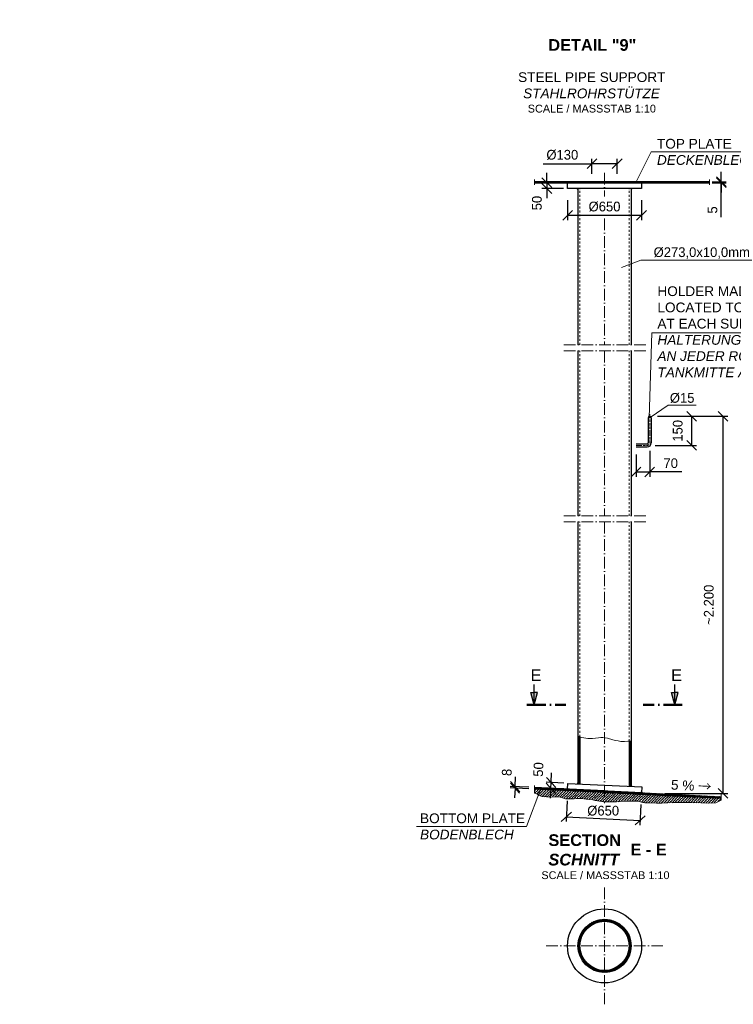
# Model space of a CAD drawing. Header units: millimetres. Extents: x -57642 to 5082813, y -177084 to 58112.
# Tile 15 of 256: x 86155 to 89820, y -177084 to -172027. Entities that reach past the tile are written whole.
import ezdxf

# ---------------------------------------------------------------- set-up
doc = ezdxf.new("R2010")
doc.units = ezdxf.units.MM
doc.linetypes.add('ACAD_ISO10W100', pattern=[18, 12, -3, 0, -3])
doc.linetypes.add('JIS_02_1.0', pattern=[2, 1, -1])
doc.layers.add('Bemaßung', color=7, linetype='Continuous', lineweight=9)
doc.layers.add('Beschriftung', color=7, linetype='Continuous', lineweight=9)
doc.styles.add('LBB3.5M1000', font='isocp.shx', dxfattribs={"height": 3.5})
doc.dimstyles.new('DIN', dxfattribs={"dimtxt": 2.5, "dimasz": 2.5, "dimexe": 1.25, "dimexo": 0.625, "dimtad": 1, "dimtih": 1, "dimdec": 4, "dimdsep": 46, "dimlunit": 6, "dimtxsty": 'Standard', "dimcen": 2.5, "dimadec": 0, "dimazin": 0, "dimtfac": 1, "dimtdec": 4, "dimtmove": 0, "dimatfit": 3, "dimfxl": 0, "dimtvp": 1, "dimtolj": 1, "dimtzin": 0, "dimarcsym": 0})

# ---------------------------------------------------------------- blocks, each defined once
blk = doc.blocks.new('_Oblique')
at = {"color": 0, "linetype": 'ByBlock', "lineweight": -2}
blk.add_line((-0.5, -0.5), (0.5, 0.5), dxfattribs=at)
blk = doc.blocks.new('*D298')
at = {"layer": 'Bemaßung', "color": 0, "lineweight": -2, "transparency": 16777216}
for p, q in [((88968.9, -172954.4), (88968.9, -173057.8)), ((89348.9, -172954.4), (89348.9, -173057.8)), ((89348.9, -173032.8), (88968.9, -173032.8))]:
    blk.add_line(p, q, dxfattribs=at)
at = {"layer": 'DEFPOINTS', "color": 0, "transparency": 16777216}
for p in [(88968.9, -172894.4), (89348.9, -172894.4), (88968.9, -173032.8)]:
    blk.add_point(p, dxfattribs=at)
at = {"layer": 'Bemaßung', "color": 0, "lineweight": -2, "transparency": 16777216, "xscale": 50, "yscale": 50, "zscale": 50, "rotation": 180}
blk.add_blockref('_Oblique', (88968.9, -173032.8), dxfattribs=at)
at = {"layer": 'Bemaßung', "color": 0, "lineweight": -2, "transparency": 16777216, "xscale": 50, "yscale": 50, "zscale": 50}
blk.add_blockref('_Oblique', (89348.9, -173032.8), dxfattribs=at)
at = {"layer": 'Bemaßung', "color": 0, "transparency": 16777216, "insert": (89158.9, -172987.8), "char_height": 50, "attachment_point": 5}
blk.add_mtext('\\A1;%%C650', dxfattribs=at)
blk = doc.blocks.new('*D299')
at = {"layer": 'Bemaßung', "color": 0, "lineweight": -2, "transparency": 16777216}
for p, q in [((88862.6, -172864.4), (88862.6, -172814.4)), ((88948.9, -172864.4), (88837.6, -172864.4)), ((88862.6, -172864.4), (88862.6, -172894.4)), ((88948.9, -172894.4), (88837.6, -172894.4)), ((88862.6, -172894.4), (88862.6, -172944.4))]:
    blk.add_line(p, q, dxfattribs=at)
at = {"layer": 'DEFPOINTS', "color": 0, "transparency": 16777216}
for p in [(88968.9, -172864.4), (88862.6, -172894.4), (88968.9, -172894.4)]:
    blk.add_point(p, dxfattribs=at)
at = {"layer": 'Bemaßung', "color": 0, "lineweight": -2, "transparency": 16777216, "xscale": 50, "yscale": 50, "zscale": 50}
for p, rotation in [((88862.6, -172864.4), 270), ((88862.6, -172894.4), 90)]:
    blk.add_blockref('_Oblique', p, dxfattribs=dict(at, rotation=rotation))
at = {"layer": 'Bemaßung', "color": 0, "transparency": 16777216, "insert": (88811.6, -172969.1), "char_height": 50, "attachment_point": 5, "rotation": 90}
blk.add_mtext('\\A1;50', dxfattribs=at)
blk = doc.blocks.new('*D300')
at = {"layer": 'Bemaßung', "color": 0, "lineweight": -2, "transparency": 16777216}
for p, q in [((89758.5, -172859.4), (89758.5, -172809.4)), ((89711.4, -172859.4), (89783.5, -172859.4)), ((89711.4, -172864.4), (89783.5, -172864.4)), ((89758.5, -172864.4), (89758.5, -172859.4)), ((89758.5, -172864.4), (89758.5, -172859.4)), ((89758.5, -172864.4), (89758.5, -172914.4)), ((89758.5, -173041.2), (89758.5, -172864.4))]:
    blk.add_line(p, q, dxfattribs=at)
at = {"layer": 'DEFPOINTS', "color": 0, "transparency": 16777216}
for p in [(89671.4, -172859.4), (89671.4, -172864.4), (89758.5, -172859.4)]:
    blk.add_point(p, dxfattribs=at)
at = {"layer": 'Bemaßung', "color": 0, "lineweight": -2, "transparency": 16777216, "xscale": 50, "yscale": 50, "zscale": 50}
for p, rotation in [((89758.5, -172859.4), 270), ((89758.5, -172864.4), 90)]:
    blk.add_blockref('_Oblique', p, dxfattribs=dict(at, rotation=rotation))
at = {"layer": 'Bemaßung', "color": 0, "transparency": 16777216, "insert": (89713.5, -173004.6), "char_height": 50, "attachment_point": 5, "rotation": 90}
blk.add_mtext('\\A1;5', dxfattribs=at)
blk = doc.blocks.new('*D301')
at = {"layer": 'Bemaßung', "color": 0, "lineweight": -2, "transparency": 16777216}
for p, q in [((88842.9, -172767), (89093.9, -172767)), ((89093.9, -172819.4), (89093.9, -172742)), ((89223.9, -172767), (89093.9, -172767)), ((89223.9, -172819.4), (89223.9, -172742))]:
    blk.add_line(p, q, dxfattribs=at)
at = {"layer": 'DEFPOINTS', "color": 0, "transparency": 16777216}
for p in [(89093.9, -172767), (89093.9, -172859.4), (89223.9, -172859.4)]:
    blk.add_point(p, dxfattribs=at)
at = {"layer": 'Bemaßung', "color": 0, "lineweight": -2, "transparency": 16777216, "xscale": 50, "yscale": 50, "zscale": 50, "rotation": 180}
blk.add_blockref('_Oblique', (89093.9, -172767), dxfattribs=at)
at = {"layer": 'Bemaßung', "color": 0, "lineweight": -2, "transparency": 16777216, "xscale": 50, "yscale": 50, "zscale": 50}
blk.add_blockref('_Oblique', (89223.9, -172767), dxfattribs=at)
at = {"layer": 'Bemaßung', "color": 0, "transparency": 16777216, "insert": (88942.1, -172722), "char_height": 50, "attachment_point": 5}
blk.add_mtext('\\A1;%%c130', dxfattribs=at)
blk = doc.blocks.new('*D302')
at = {"layer": 'Bemaßung', "color": 0, "lineweight": -2, "transparency": 16777216}
for p, q in [((89450.9, -174063.7), (89792.5, -174063.7)), ((89767.5, -176000.5), (89767.5, -174063.7)), ((89468.6, -176000.5), (89792.5, -176000.5))]:
    blk.add_line(p, q, dxfattribs=at)
at = {"layer": 'DEFPOINTS', "color": 0, "transparency": 16777216}
for p in [(89390.9, -174063.7), (89767.5, -174063.7), (89408.6, -176000.5)]:
    blk.add_point(p, dxfattribs=at)
at = {"layer": 'Bemaßung', "color": 0, "lineweight": -2, "transparency": 16777216, "xscale": 50, "yscale": 50, "zscale": 50}
for p, rotation in [((89767.5, -174063.7), 90), ((89767.5, -176000.5), 270)]:
    blk.add_blockref('_Oblique', p, dxfattribs=dict(at, rotation=rotation))
at = {"layer": 'Bemaßung', "color": 0, "transparency": 16777216, "insert": (89694.6, -175032.1), "char_height": 50, "attachment_point": 5, "rotation": 90}
blk.add_mtext('\\A1;~2.200', dxfattribs=at)
blk = doc.blocks.new('*D303')
at = {"layer": 'Bemaßung', "color": 0, "lineweight": -2, "transparency": 16777216}
for p, q in [((89390.9, -174241.2), (89390.9, -174375.2)), ((89320.9, -174261.2), (89320.9, -174375.2)), ((89320.9, -174350.2), (89390.9, -174350.2)), ((89556.3, -174350.2), (89390.9, -174350.2))]:
    blk.add_line(p, q, dxfattribs=at)
at = {"layer": 'DEFPOINTS', "color": 0, "transparency": 16777216}
for p in [(89320.9, -174221.2), (89390.9, -174201.2), (89390.9, -174350.2)]:
    blk.add_point(p, dxfattribs=at)
at = {"layer": 'Bemaßung', "color": 0, "lineweight": -2, "transparency": 16777216, "xscale": 50, "yscale": 50, "zscale": 50, "rotation": 180}
blk.add_blockref('_Oblique', (89320.9, -174350.2), dxfattribs=at)
at = {"layer": 'Bemaßung', "color": 0, "lineweight": -2, "transparency": 16777216, "xscale": 50, "yscale": 50, "zscale": 50}
blk.add_blockref('_Oblique', (89390.9, -174350.2), dxfattribs=at)
at = {"layer": 'Bemaßung', "color": 0, "transparency": 16777216, "insert": (89498.8, -174305.2), "char_height": 50, "attachment_point": 5}
blk.add_mtext('\\A1;70', dxfattribs=at)
blk = doc.blocks.new('*D304')
at = {"layer": 'Bemaßung', "color": 0, "lineweight": -2, "transparency": 16777216}
for p, q in [((89430.9, -174063.7), (89631.9, -174063.7)), ((89606.9, -174213.7), (89606.9, -174063.7)), ((89418.4, -174213.7), (89631.9, -174213.7))]:
    blk.add_line(p, q, dxfattribs=at)
at = {"layer": 'DEFPOINTS', "color": 0, "transparency": 16777216}
for p in [(89390.9, -174063.7), (89606.9, -174063.7), (89378.4, -174213.7)]:
    blk.add_point(p, dxfattribs=at)
at = {"layer": 'Bemaßung', "color": 0, "lineweight": -2, "transparency": 16777216, "xscale": 50, "yscale": 50, "zscale": 50}
for p, rotation in [((89606.9, -174063.7), 90), ((89606.9, -174213.7), 270)]:
    blk.add_blockref('_Oblique', p, dxfattribs=dict(at, rotation=rotation))
at = {"layer": 'Bemaßung', "color": 0, "transparency": 16777216, "insert": (89535, -174138.7), "char_height": 50, "attachment_point": 5, "rotation": 90}
blk.add_mtext('\\A1;150', dxfattribs=at)
blk = doc.blocks.new('*D322')
at = {"layer": 'Bemaßung', "color": 0, "lineweight": -2, "transparency": 16777216}
for p, q in [((88966.2, -176039), (88961, -176145.6)), ((89345.8, -176057.5), (89340.6, -176164.1)), ((88962.2, -176120.6), (89341.8, -176139.1))]:
    blk.add_line(p, q, dxfattribs=at)
at = {"layer": 'DEFPOINTS', "color": 0, "transparency": 16777216}
for p in [(88969.2, -175979), (89348.7, -175997.6), (89341.8, -176139.1)]:
    blk.add_point(p, dxfattribs=at)
at = {"layer": 'Bemaßung', "color": 0, "lineweight": -2, "transparency": 16777216, "xscale": 50, "yscale": 50, "zscale": 50}
for p, rotation in [((88962.2, -176120.6), 177.2061979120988), ((89341.8, -176139.1), 357.2061979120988)]:
    blk.add_blockref('_Oblique', p, dxfattribs=dict(at, rotation=rotation))
at = {"layer": 'Bemaßung', "color": 0, "transparency": 16777216, "insert": (89152, -176090.3), "char_height": 50, "attachment_point": 5}
blk.add_mtext('\\A1;%%C650', dxfattribs=at)
blk = doc.blocks.new('*D323')
at = {"layer": 'Bemaßung', "color": 0, "lineweight": -2, "transparency": 16777216}
for p, q in [((88699.6, -175965.9), (88702.1, -175916)), ((88770.4, -175977.3), (88674.3, -175972.7)), ((88770.8, -175969.4), (88674.7, -175964.7)), ((88699.2, -175973.9), (88696.8, -176023.8)), ((88699.6, -175965.9), (88699.2, -175973.9))]:
    blk.add_line(p, q, dxfattribs=at)
at = {"layer": 'DEFPOINTS', "color": 0, "transparency": 16777216}
for p in [(88699.2, -175973.9), (88830.3, -175980.3), (88830.7, -175972.3)]:
    blk.add_point(p, dxfattribs=at)
at = {"layer": 'Bemaßung', "color": 0, "lineweight": -2, "transparency": 16777216, "xscale": 50, "yscale": 50, "zscale": 50}
for p, rotation in [((88699.2, -175973.9), 87.20614158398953), ((88699.6, -175965.9), 267.2061415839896)]:
    blk.add_blockref('_Oblique', p, dxfattribs=dict(at, rotation=rotation))
at = {"layer": 'Bemaßung', "color": 0, "transparency": 16777216, "insert": (88657.1, -175892.8), "char_height": 50, "attachment_point": 5, "rotation": 87.2061}
blk.add_mtext('\\A1;8', dxfattribs=at)
blk = doc.blocks.new('*D510')
at = {"layer": 'Bemaßung', "color": 0, "lineweight": -2, "transparency": 16777216}
for p, q in [((88884.2, -175944.9), (88886.6, -175894.9)), ((88950.6, -175948.1), (88859.2, -175943.6)), ((88882.7, -175974.8), (88884.2, -175944.9)), ((88949.2, -175978.1), (88857.7, -175973.6)), ((88882.7, -175974.8), (88880.3, -176024.8))]:
    blk.add_line(p, q, dxfattribs=at)
at = {"layer": 'DEFPOINTS', "color": 0, "transparency": 16777216}
for p in [(88884.2, -175944.9), (88970.6, -175949.1), (88969.2, -175979)]:
    blk.add_point(p, dxfattribs=at)
at = {"layer": 'Bemaßung', "color": 0, "lineweight": -2, "transparency": 16777216, "xscale": 50, "yscale": 50, "zscale": 50}
for p, rotation in [((88882.7, -175974.8), 87.20619791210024), ((88884.2, -175944.9), 267.2061979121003)]:
    blk.add_blockref('_Oblique', p, dxfattribs=dict(at, rotation=rotation))
at = {"layer": 'Bemaßung', "color": 0, "transparency": 16777216, "insert": (88819.2, -175877.8), "char_height": 50, "attachment_point": 5, "rotation": 87.2062}
blk.add_mtext('\\A1;50', dxfattribs=at)

msp = doc.modelspace()

# ---------------------------------------------------------------- hatches: boundary and pattern name
at = {"lineweight": 9}
h = msp.add_hatch(dxfattribs=at)
h.set_pattern_fill('ANSI31', color=0, angle=90)
h.paths.add_polyline_path([(89093.92833, -172859.43551), (88799.66508, -172859.43551), (88799.66508, -172864.43551), (89093.92833, -172864.43551)])
h.paths.add_polyline_path([(89698.31506, -172859.43551), (89223.92835, -172859.43544), (89223.92832, -172864.43544), (89698.31506, -172864.43551)])
h = msp.add_hatch(color=256)
h.dxf.hatch_style = 1
h.paths.add_polyline_path([(88963.92833, -172864.43551), (88968.92833, -172864.43551), (88968.92833, -172869.43551)])
h = msp.add_hatch(color=256)
h.dxf.hatch_style = 1
h.paths.add_polyline_path([(89353.92833, -172864.43551), (89348.92833, -172864.43551), (89348.92833, -172869.43551)])
h = msp.add_hatch(color=256)
h.dxf.hatch_style = 1
h.paths.add_polyline_path([(89017.42833, -172894.43551), (89022.42833, -172894.43551), (89022.42833, -172899.43551)])
h = msp.add_hatch(color=256)
h.dxf.hatch_style = 1
h.paths.add_polyline_path([(89300.42833, -172894.43551), (89295.42833, -172894.43551), (89295.42833, -172899.43551)])
for points in [[(88798.0901, -175546.66316), (88798.0901, -175482.6391), (88780.93491, -175482.6391)], [(88798.0901, -175546.66316), (88815.2453, -175482.6391), (88798.0901, -175482.6391)], [(89519.76656, -175546.66316), (89502.61137, -175482.6391), (89519.76656, -175482.6391)], [(89519.76656, -175546.66316), (89519.76656, -175482.6391), (89536.92176, -175482.6391)]]:
    msp.add_hatch(color=256).paths.add_polyline_path(points)
h = msp.add_hatch(dxfattribs=at)
h.set_pattern_fill('ANSI31', color=0, angle=90)
h.set_pattern_definition([(135, (89158.9283, -175836.661), (-2.245064, -2.245064), [])])
h.paths.add_polyline_path([(89032.42833, -175710.36163), (89027.37752, -175708.3859), (89022.42833, -175708.3859), (89022.42833, -175951.61353), (89032.42833, -175952.10153)])
h.paths.add_polyline_path([(89295.42833, -175732.32659), (89285.42833, -175732.68351), (89285.42833, -175964.44786), (89295.42833, -175964.93585), (89295.42833, -175959.93585)])
h = msp.add_hatch(color=256)
h.dxf.hatch_style = 1
h.paths.add_polyline_path([(89017.66098, -175951.38088), (89022.42833, -175951.61353), (89022.42833, -175946.61353)])
h = msp.add_hatch(color=256)
h.dxf.hatch_style = 1
h.paths.add_polyline_path([(89300.41645, -175965.17927), (89295.42833, -175964.93585), (89295.42833, -175959.93585)])
at = {"lineweight": 5}
h = msp.add_hatch(dxfattribs=at)
h.set_pattern_fill('ANSI31', color=0)
h.paths.add_polyline_path([(88909.22548, -175976.12496), (88799.66508, -175970.77773), (88799.66508, -175978.77437), (89158.92833, -175996.30667), (89158.92833, -175988.31039)])
h.paths.add_polyline_path([(89757.25194, -176025.50529), (89757.25194, -176017.50842), (89158.92833, -175988.31039), (89158.92833, -175996.30667)])
h = msp.add_hatch(dxfattribs=at)
h.set_pattern_fill('ANSI36', color=0, scale=3)
h.paths.add_polyline_path([(89158.92833, -175996.30667), (89158.14974, -175996.26867), (88799.66508, -175978.77437), (88799.66508, -175998.77437), (88814.28736, -176005.06221), (88822.14853, -176011.61112), (88828.04499, -176012.9208), (88832.63113, -176014.88583), (88839.18275, -176016.85035), (88860.14717, -176018.81538), (88887.66243, -176019.47022), (88907.31652, -176018.81538), (88925.66107, -176018.81538), (88936.79805, -176022.08958), (88947.93503, -176026.01913), (88957.76247, -176027.98365), (88963.00376, -176027.98365), (88973.48558, -176028.639), (88989.86464, -176028.639), (89001.00162, -176027.98365), (89012.79376, -176026.67397), (89023.93153, -176026.67397), (89039.65464, -176027.32881), (89064.55003, -176030.60352), (89084.20413, -176032.56804), (89097.96254, -176034.53307), (89111.065, -176036.4976), (89123.51231, -176039.11746), (89143.1664, -176041.73683), (89153.649, -176043.70186), (89158.92833, -176043.70186)])
h.paths.add_polyline_path([(89158.92833, -175996.30667), (89158.92833, -176043.70186), (89171.3376, -176043.70186), (89183.78569, -176043.70186), (89198.19848, -176043.70186), (89220.47322, -176043.70186), (89240.78248, -176043.04701), (89257.16075, -176040.42715), (89274.84936, -176039.7723), (89290.57326, -176039.7723), (89304.98605, -176039.7723), (89322.67465, -176040.42715), (89337.74261, -176042.39167), (89348.22521, -176045.01154), (89356.08716, -176047.63141), (89366.56897, -176048.94109), (89380.3266, -176048.94109), (89426.57924, -176050.46285), (89452.43251, -176050.76537), (89483.57578, -176049.77664), (89513.81415, -176048.08939), (89536.21232, -176047.55301), (89567.02645, -176047.10715), (89602.5172, -176048.26363), (89653.99545, -176049.68876), (89691.23781, -176051.09054), (89731.37537, -176048.57621), (89757.25194, -176035.25951), (89757.25194, -176025.50529)])
h = msp.add_hatch(color=256)
h.dxf.hatch_style = 1
h.paths.add_polyline_path([(88964.1601, -175978.80575), (88969.15416, -175979.04946), (88969.39787, -175974.05541)])
h = msp.add_hatch(color=256)
h.dxf.hatch_style = 1
h.paths.add_polyline_path([(89353.69655, -175997.81503), (89348.70249, -175997.57132), (89348.9462, -175992.57726)])
at = {"lineweight": 9}
h = msp.add_hatch(dxfattribs=at)
h.set_pattern_fill('ANSI31', color=0)
h.set_pattern_definition([(45, (89158.9283, -176783.8237), (-2.245064, 2.245064), [])])
h.paths.add_polyline_path([(89158.92833, -176657.3237), (89158.92833, -176647.3237, 0.4142135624), (89022.42833, -176783.8237), (89032.42833, -176783.8237, -0.4142135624)])
h.paths.add_polyline_path([(89158.92833, -176647.3237), (89158.92833, -176657.3237, -0.4142135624), (89285.42833, -176783.8237), (89295.42833, -176783.8237, 0.4142135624)])
h.paths.add_polyline_path([(89295.42833, -176783.8237), (89285.42833, -176783.8237, -0.4142135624), (89158.92833, -176910.3237), (89158.92833, -176920.3237, 0.4142135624)])
h.paths.add_polyline_path([(89032.42833, -176783.8237), (89022.42833, -176783.8237, 0.4142135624), (89158.92833, -176920.3237), (89158.92833, -176910.3237, -0.4142135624)])

# ---------------------------------------------------------------- linework, layer by layer
at = {"linetype": 'ACAD_ISO10W100', "lineweight": 18, "ltscale": 5}
for p, q in [((89158.92833, -172814.43551), (89158.92833, -172935.32316)), ((88799.66508, -172847.93719), (88799.66508, -172875.93382)), ((89698.31506, -172847.93719), (89698.31506, -172875.93382)), ((89158.92833, -173048.57054), (89158.92833, -173697.15315)), ((89370.87833, -173697.15315), (88946.97833, -173697.15315)), ((89370.87833, -173727.15315), (88946.97833, -173727.15315)), ((89158.92833, -173727.15315), (89158.92833, -174575.45149)), ((89370.87833, -174575.45149), (88946.97833, -174575.45149)), ((89370.87833, -174605.45149), (88946.97833, -174605.45149)), ((89158.92833, -174605.45149), (89158.92833, -176051.04107)), ((88799.66508, -175960.77773), (88799.66508, -175998.77437)), ((89757.25194, -176035.25951), (89757.25194, -176006.85133)), ((89158.92833, -176483.8237), (89158.92833, -177083.8237)), ((88858.92833, -176783.8237), (89458.92833, -176783.8237))]:
    msp.add_line(p, q, dxfattribs=at)
for p, q in [((89093.92833, -172859.43551), (89093.92833, -172864.43551)), ((89223.92835, -172859.43602), (89223.92832, -172864.43602)), ((89022.42833, -172894.43551), (89022.42833, -173697.15315)), ((89295.42833, -172894.43551), (89295.42833, -173697.15315)), ((89022.42833, -173727.15315), (89022.42833, -174575.45149)), ((89295.42833, -173727.15315), (89295.42833, -174575.45149)), ((89383.37833, -174071.22706), (89383.37833, -174201.22706)), ((89398.37833, -174071.22706), (89398.37833, -174201.22706)), ((89320.87833, -174206.22706), (89378.37833, -174206.22706)), ((89320.87833, -174221.22706), (89378.37833, -174221.22706)), ((89022.42833, -174605.45149), (89022.42833, -175951.61353)), ((89295.42833, -174605.45149), (89295.42833, -175964.93585)), ((88798.0901, -175546.66316), (88798.0901, -175441.67391)), ((89519.76656, -175546.66316), (89519.76656, -175441.67391)), ((88798.0901, -175546.66316), (88780.93491, -175482.6391)), ((88780.93491, -175482.6391), (88798.0901, -175482.6391)), ((88798.0901, -175546.66316), (88815.2453, -175482.6391)), ((88815.2453, -175482.6391), (88798.0901, -175482.6391)), ((89519.76656, -175546.66316), (89502.61137, -175482.6391)), ((89502.61137, -175482.6391), (89519.76656, -175482.6391)), ((89519.76656, -175546.66316), (89536.92176, -175482.6391)), ((89536.92176, -175482.6391), (89519.76656, -175482.6391)), ((89032.42833, -175709.73392), (89032.42833, -175952.10153)), ((89285.42833, -175732.58906), (89285.42833, -175964.44786)), ((89158.92833, -175988.31039), (88799.66508, -175970.77773)), ((89158.92833, -175996.30667), (88799.66508, -175978.77437)), ((89158.14974, -175996.26867), (89757.25194, -176025.50529)), ((89158.92833, -175988.31039), (89757.25194, -176017.50842))]:
    msp.add_line(p, q)
at = {"linetype": 'JIS_02_1.0', "lineweight": 18, "ltscale": 10}
for p, q in [((89032.42833, -173697.15315), (89032.42833, -172894.43551)), ((89285.42833, -173697.15315), (89285.42833, -172894.43551)), ((89032.42833, -174575.45149), (89032.42833, -173727.15315)), ((89285.42833, -174575.45149), (89285.42833, -173727.15315)), ((89032.42833, -175709.73392), (89032.42833, -174605.45149)), ((89285.42833, -175732.58906), (89285.42833, -174605.45149))]:
    msp.add_line(p, q, dxfattribs=at)
for points in [[(88799.66508, -172864.43551), (89698.31506, -172864.43551), (89698.31506, -172859.43551), (88799.66508, -172859.43551)], [(88963.92833, -172864.43551), (88968.92833, -172864.43551), (88968.92833, -172869.43551)], [(88968.92833, -172864.43551), (89348.92833, -172864.43551), (89348.92833, -172894.43551), (88968.92833, -172894.43551)], [(89353.92833, -172864.43551), (89348.92833, -172864.43551), (89348.92833, -172869.43551)], [(89017.42833, -172894.43551), (89022.42833, -172894.43551), (89022.42833, -172899.43551)], [(89300.42833, -172894.43551), (89295.42833, -172894.43551), (89295.42833, -172899.43551)], [(88970.61641, -175949.08512), (89350.16475, -175967.60698), (89348.70249, -175997.57132), (88969.15416, -175979.04946)], [(89300.41645, -175965.17927), (89295.42833, -175964.93585), (89295.42833, -175959.93585)], [(88964.1601, -175978.80575), (88969.15416, -175979.04946), (88969.39787, -175974.05541)], [(89353.69655, -175997.81503), (89348.70249, -175997.57132), (89348.9462, -175992.57726)]]:
    msp.add_lwpolyline(points, close=True)
at = {"linetype": 'ACAD_ISO10W100', "lineweight": 18}
for points in [[(89390.87833, -174201.22706), (89390.87833, -174053.72706)], [(89320.87833, -174213.72706), (89378.37833, -174213.72706)]]:
    msp.add_lwpolyline(points, dxfattribs=at)
at = {"linetype": 'ACAD_ISO10W100', "lineweight": 50, "ltscale": 8}
for points in [[(88760.5901, -175546.66316), (88960.38786, -175546.66316)], [(89557.26656, -175546.66316), (89357.4688, -175546.66316)]]:
    msp.add_lwpolyline(points, dxfattribs=at)
at = {"lineweight": 5}
for points in [[(89022.42833, -175708.3859), (89027.37752, -175708.3859), (89041.478, -175713.90159), (89072.7453, -175718.1919), (89089.91134, -175718.80458), (89096.65494, -175718.1919), (89127.92224, -175715.12746), (89139.57043, -175714.51478), (89150.60535, -175713.90159), (89174.51578, -175716.35334), (89180.03363, -175718.1919), (89197.19967, -175723.70758), (89202.10425, -175724.93346), (89215.59146, -175728.61058), (89228.46619, -175731.06183), (89241.95418, -175733.51358), (89254.82891, -175734.73895), (89262.18578, -175734.73895), (89279.35182, -175732.90039), (89295.42833, -175732.32659)], [(88799.66508, -175998.77437), (88814.28736, -176005.06221), (88822.14853, -176011.61112), (88828.04499, -176012.9208), (88832.63113, -176014.88583), (88839.18275, -176016.85035), (88860.14717, -176018.81538), (88887.66243, -176019.47022), (88907.31652, -176018.81538), (88925.66107, -176018.81538), (88936.79805, -176022.08958), (88947.93503, -176026.01913), (88957.76247, -176027.98365), (88963.00376, -176027.98365), (88973.48558, -176028.639), (88989.86464, -176028.639), (89001.00162, -176027.98365), (89012.79376, -176026.67397), (89023.93153, -176026.67397), (89039.65464, -176027.32881), (89064.55003, -176030.60352), (89084.20413, -176032.56804), (89097.96254, -176034.53307), (89111.065, -176036.4976), (89123.51231, -176039.11746), (89143.1664, -176041.73683), (89153.649, -176043.70186), (89171.3376, -176043.70186), (89183.78569, -176043.70186), (89198.19848, -176043.70186), (89220.47322, -176043.70186), (89240.78248, -176043.04701), (89257.16075, -176040.42715), (89274.84936, -176039.7723), (89290.57326, -176039.7723), (89304.98605, -176039.7723), (89322.67465, -176040.42715), (89337.74261, -176042.39167), (89348.22521, -176045.01154), (89356.08716, -176047.63141), (89366.56897, -176048.94109), (89380.3266, -176048.94109), (89426.57924, -176050.46285), (89452.43251, -176050.76537), (89483.57578, -176049.77664), (89513.81415, -176048.08939), (89536.21232, -176047.55301), (89567.02645, -176047.10715), (89602.5172, -176048.26363), (89653.99545, -176049.68876), (89691.23781, -176051.09054), (89731.37537, -176048.57621), (89757.25194, -176035.25951), (89757.25194, -176035.25951)]]:
    msp.add_lwpolyline(points, dxfattribs=at)
msp.add_lwpolyline([(89022.42833, -175951.61353), (89022.42833, -175946.61353), (89017.66098, -175951.38088)])
for radius in [190, 136.5, 126.5]:
    msp.add_circle((89158.92833, -176783.8237), radius)
for centre, radius, start, end in [((89390.87833, -174071.22706), 7.5, 0, 180), ((89378.37833, -174201.22706), 5, 270, 0), ((89378.37833, -174201.22706), 20, 270, 0)]:
    msp.add_arc(centre, radius, start, end)
at = {"linetype": 'ACAD_ISO10W100', "lineweight": 18}
msp.add_arc((89378.37833, -174201.22706), 12.5, 270, 0, dxfattribs=at)
at = {"layer": 'Bemaßung'}
for p, q in [((89245.54458, -173300.79871), (89345.41732, -173262.49104)), ((89345.41732, -173262.49104), (89943.96447, -173262.49104)), ((89392.89288, -174070.652), (89484.97319, -174007.18618)), ((89484.97319, -174007.18618), (89628.9909, -174007.18618))]:
    msp.add_line(p, q, dxfattribs=at)
at = {"layer": 'Beschriftung'}
for p, q in [((89398.45129, -172706.75429), (89319.5598, -172862.67387)), ((89398.45129, -172706.75429), (89930.00606, -172706.75429)), ((89401.4417, -173634.97915), (89388.46721, -174071.52376)), ((89401.4417, -173634.97915), (90502.71071, -173634.97915)), ((88757.85229, -176170.85767), (88831.46591, -175975.97532)), ((88193.78536, -176170.85767), (88757.85229, -176170.85767))]:
    msp.add_line(p, q, dxfattribs=at)

# ---------------------------------------------------------------- texts
at = {"layer": 'Bemaßung', "char_height": 50, "attachment_point": 5}
for s, insert in [('\\A1;%%C273,0x10,0mm', (89658.29779, -173225.97205)), ('\\A1;%%C15', (89557.56958, -173970.66719))]:
    msp.add_mtext(s, dxfattribs=dict(at, insert=insert))
at = {"layer": 'Bemaßung', "insert": (89501.61673, -175930.9499), "char_height": 50, "attachment_point": 1, "rotation": 357.20608526, "style": 'LBB3.5M1000'}
msp.add_mtext_dynamic_manual_height_columns('{\\fArial|b0|i0|c0|p34;5 % \\fSimSun|b0|i0|c134|p2;→}', width=205.2754183, gutter_width=17.5, heights=[0], dxfattribs=at)
at = {"layer": 'Beschriftung', "attachment_point": 1, "style": 'LBB3.5M1000'}
for s, insert, char_height, width in [('\\pi224.71;{\\fArial|b0|i0|c0|p34;MANHOLE\\P\\pi45.669;\\fArial|b0|i1|c0|p34;MONTAGEÖFFNUNG\\P\\pi66.34;\\fArial|b0|i0|c0|p34;\\H0.8x;SCALE / MASSSTAB 1:10}', (78773.7762, -172028.33533), 50, 785.9141179), ('\\pi149.26;{\\fArial|b0|i0|c0|p34;MANHOLE WITH LADDER\\P\\pi19.468;\\fArial|b0|i1|c0|p34;MONTAGEÖFFNUNG MIT LEITER\\P\\pi242.63;\\fArial|b0|i0|c0|p34;\\H0.8x;SCALE / MASSSTAB 1:10}', (80835.22891, -172028.33533), 50, 1138.4918382), ('\\pi172.05;{\\fArial|b1|i0|c0|p34;DETAIL "9"}', (88698.16162, -172127.26287), 60, 785.9141179), ('\\pi16.763;{\\fArial|b0|i0|c0|p34;STEEL PIPE SUPPORT\\P\\pi42.65;\\fArial|b0|i1|c0|p34;STAHLROHRSTÜTZE\\P\\pi66.34;\\fArial|b0|i0|c0|p34;\\H0.8x;SCALE / MASSSTAB 1:10}', (88698.16162, -172297.4622), 50, 785.9141179), ('{\\fArial|b0|i0|c0|p34;TOP PLATE\\P\\fArial|b0|i1|c0|p34;DECKENBLECH}', (89428.25649, -172639.46519), 50, 471.1635726), ('{\\fArial|b0|i0|c0|p34;HOLDER MADE OF SS\\PLOCATED TO CENTER OF TANK\\PAT EACH SUPPORT.\\P\\fArial|b0|i1|c0|p34;HALTERUNG AUS CR-NI-STAHL\\PAN JEDER ROHRSTÜTZE ZUR\\PTANKMITTE ANGEORDNET.}', (89430.52128, -173396.59905), 50, 1507.4380414), ('{\\fArial|b0|i0|c0|p34;E}', (88779.33128, -175363.00116), 60, 57.2973629), ('{\\fArial|b0|i0|c0|p34;E}', (89501.00774, -175363.00116), 60, 57.2973629), ('{\\fArial|b0|i0|c0|p34;BOTTOM PLATE\\P\\fArial|b0|i1|c0|p34;BODENBLECH}', (88211.30319, -176103.56857), 50, 543.3098541), ('{\\fArial|b1|i0|c0|p34;SECTION\\P\\fArial|b1|i1|c0|p34;SCHNITT}', (88870.69204, -176210.76798), 60, 386.3743031), ('{\\fArial|b1|i0|c0|p34;E - E}', (89291.85179, -176259.45072), 60, 197.1403693), ('{\\fArial|b0|i0|c0|p34;SCALE / MASSSTAB 1:10}', (88834.41233, -176400.7123), 40, 682.6900027)]:
    msp.add_mtext(s, dxfattribs=dict(at, insert=insert, char_height=char_height, width=width))

# ---------------------------------------------------------------- dimensions: what is measured, and where the dimension line sits
at = {"layer": 'Bemaßung'}
dim = msp.add_linear_dim(base=(89093.92833, -172767.00987), p1=(89223.92835, -172859.43551), p2=(89093.92833, -172859.43551), text='%%c130', dimstyle='DIN', override={"dimscale": 20, "dimexo": 2, "dimgap": 1, "dimdec": 2, "dimblk1": 'Oblique', "dimblk2": 'Oblique', "dimsah": 1, "dimtdec": 2, "dimtmove": 1}, dxfattribs=at)
dim.commit()
dim.dimension.update_dxf_attribs({"geometry": '*D301', "text_midpoint": (88942.05145, -172767.00987), "dimtype": 160})
for base, p1, p2, angle, text, override, picture, middle, dimtype in [((88862.60814, -172894.43551), (88968.92833, -172864.43551), (88968.92833, -172894.43551), 90, '50', {"dimscale": 20, "dimexo": 1, "dimgap": 1, "dimdec": 2, "dimblk1": 'Oblique', "dimblk2": 'Oblique', "dimsah": 1, "dimtdec": 2, "dimtmove": 1}, '*D299', (88856.60444, -172969.051), 160), ((89767.50492, -174063.72706), (89408.63119, -176000.49582), (89390.87833, -174063.72706), 90, '~2.200', {"dimscale": 20, "dimexo": 3, "dimgap": 1, "dimdec": 2, "dimblk1": 'Oblique', "dimblk2": 'Oblique', "dimsah": 1, "dimtdec": 2, "dimtmove": 2}, '*D302', (89694.62377, -175032.11144), 160), ((88884.16216, -175944.86618), (88969.15416, -175979.04946), (88970.61641, -175949.08512), 87.20619791, '50', {"dimscale": 20, "dimexo": 1, "dimgap": 1, "dimdec": 2, "dimblk1": 'Oblique', "dimblk2": 'Oblique', "dimsah": 1, "dimtdec": 2, "dimtmove": 1}, '*D510', (88864.09803, -175880.04158), 160), ((88699.23131, -175973.87313), (88830.71989, -175972.29391), (88830.33061, -175980.27087), 267.20614158, '8', {"dimscale": 20, "dimexo": 3, "dimgap": 1, "dimdec": 2, "dimblk1": 'Oblique', "dimblk2": 'Oblique', "dimsah": 1, "dimtdec": 2, "dimtmove": 1}, '*D323', (88702.05773, -175894.97746), 161), ((89341.79407, -176139.13826), (88969.15416, -175979.04946), (89348.70249, -175997.57132), 357.20619791, '%%C650', {"dimscale": 20, "dimexo": 3, "dimgap": 0, "dimdec": 2, "dimblk1": 'Oblique', "dimblk2": 'Oblique', "dimsah": 1, "dimtdec": 2, "dimtmove": 2}, '*D322', (89152.01991, -176090.25031), 161)]:
    dim = msp.add_linear_dim(base=base, p1=p1, p2=p2, angle=angle, text=text, dimstyle='DIN', override=override, dxfattribs=at)
    dim.commit()
    dim.dimension.update_dxf_attribs({"geometry": picture, "text_midpoint": middle, "dimtype": dimtype})
for base, p1, p2, override, picture, middle in [((89758.47393, -172859.43551), (89671.36506, -172864.43551), (89671.36506, -172859.43551), {"dimscale": 20, "dimexo": 2, "dimgap": 1, "dimdec": 2, "dimblk1": 'Oblique', "dimblk2": 'Oblique', "dimsah": 1, "dimtdec": 2, "dimtmove": 1}, '*D300', (89758.47393, -173004.55076)), ((89606.87662, -174063.72706), (89378.37833, -174213.72706), (89390.87833, -174063.72706), {"dimscale": 20, "dimexo": 2, "dimgap": 1, "dimdec": 2, "dimblk1": 'Oblique', "dimblk2": 'Oblique', "dimsah": 1, "dimtdec": 2, "dimtmove": 2}, '*D304', (89534.97782, -174138.72706))]:
    dim = msp.add_linear_dim(base=base, p1=p1, p2=p2, angle=90, dimstyle='DIN', override=override, dxfattribs=at)
    dim.commit()
    dim.dimension.update_dxf_attribs({"geometry": picture, "text_midpoint": middle, "dimtype": 160})
dim = msp.add_linear_dim(base=(88968.92833, -173032.84169), p1=(89348.92833, -172894.43551), p2=(88968.92833, -172894.43551), text='%%C650', dimstyle='DIN', override={"dimscale": 20, "dimexo": 3, "dimgap": 1, "dimdec": 2, "dimblk1": 'Oblique', "dimblk2": 'Oblique', "dimsah": 1, "dimtdec": 2}, dxfattribs=at)
dim.commit()
dim.dimension.update_dxf_attribs({"geometry": '*D298', "text_midpoint": (89158.92833, -172987.84169)})
dim = msp.add_linear_dim(base=(89390.87833, -174350.20658), p1=(89320.87833, -174221.22706), p2=(89390.87833, -174201.22706), dimstyle='DIN', override={"dimscale": 20, "dimexo": 2, "dimgap": 1, "dimdec": 2, "dimblk1": 'Oblique', "dimblk2": 'Oblique', "dimsah": 1, "dimtdec": 2, "dimtmove": 1}, dxfattribs=at)
dim.commit()
dim.dimension.update_dxf_attribs({"geometry": '*D303', "text_midpoint": (89498.82178, -174350.20658), "dimtype": 160})

doc.saveas('drawing.dxf')
